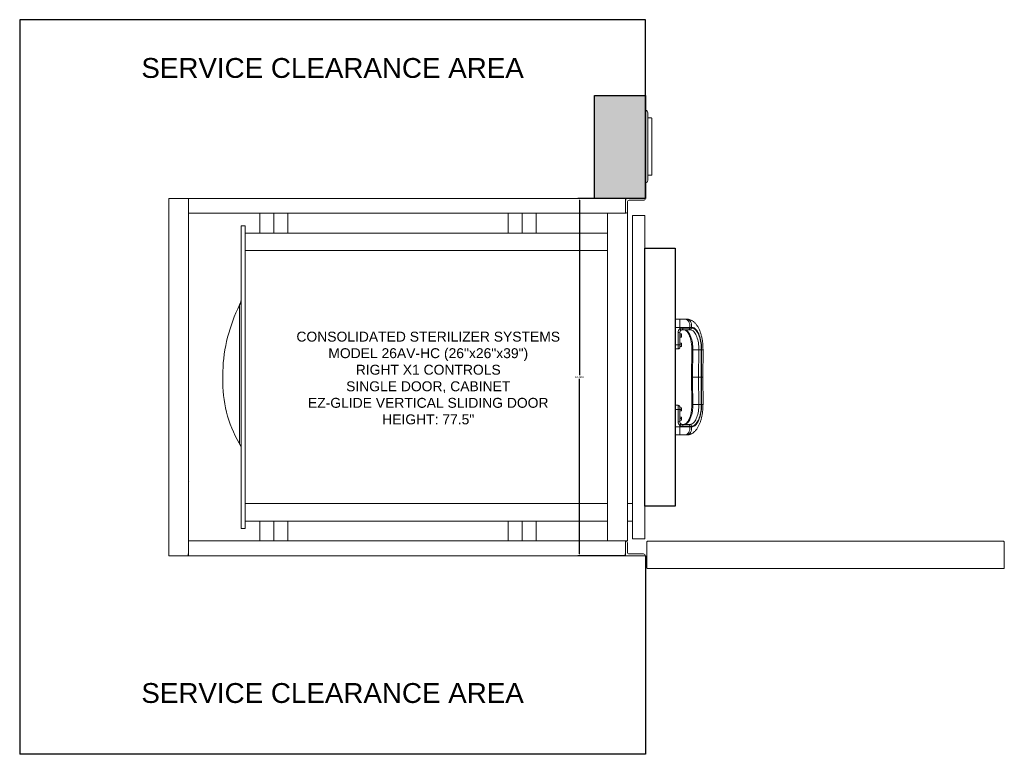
# Model space of a CAD drawing. Header units: inches. Extents: x 126.1 to 225.2, y 0 to 74.
import ezdxf

# ---------------------------------------------------------------- set-up
doc = ezdxf.new("R2010")
doc.units = ezdxf.units.IN
doc.header["$MEASUREMENT"] = 0
doc.linetypes.add('SOLID', pattern=[0])
doc.layers.get('DEFPOINTS').update_dxf_attribs({"lineweight": 5})
doc.layers.add('1-VESSEL', color=7, linetype='SOLID', lineweight=5)
doc.layers.add('Clearance', color=160, linetype='Continuous')
doc.layers.add('Description', color=1, linetype='Continuous')
doc.styles.get("Standard").update_dxf_attribs({"font": 'arial.ttf'})
doc.dimstyles.get("Standard").update_dxf_attribs({"dimtxt": 0.18, "dimasz": 0.18, "dimexe": 0.18, "dimexo": 0.0625, "dimgap": 0.09, "dimtad": 0, "dimtih": 1, "dimtoh": 1, "dimdec": 4, "dimzin": 0, "dimdsep": 46, "dimtxsty": 'Standard', "dimcen": 0.09, "dimadec": 0, "dimazin": 0, "dimtfac": 1, "dimtdec": 4, "dimtofl": 0, "dimtmove": 0, "dimatfit": 3, "dimfxl": 1, "dimtolj": 1, "dimtzin": 0, "dimarcsym": 0})

# ---------------------------------------------------------------- blocks, each defined once
blk = doc.blocks.new('CONTROL COLUMN - TOP')
at = {"lineweight": 0}
blk.add_hatch(color=9, dxfattribs=at).paths.add_polyline_path([(5.765, 10.375), (0.64, 10.375), (0.64, 0), (5.765, 0)])
blk.add_lwpolyline([(0.64, 10.375), (5.765, 10.375), (5.765, 0), (0.64, 0)], close=True)
for centre, start, end in [((0.64, 8.564), 90, 180), ((0.64, 1.753), 180, 270)]:
    blk.add_arc(centre, 0.236, start, end, dxfattribs=at)
at = {"layer": '1-VESSEL', "lineweight": 0}
blk.add_lwpolyline([(0.404, 2.271), (0.404, 8.045), (0.05, 8.045, 0.414214), (0, 7.995), (0, 2.321, 0.414214), (0.05, 2.271)], format="xyb", close=True, dxfattribs=at)
blk.add_lwpolyline([(0.404, 8.564), (0.404, 1.753)], dxfattribs=at)
blk = doc.blocks.new('*D2')
at = {"color": 0, "lineweight": -2, "transparency": 16777216}
for p, q in [((186.999, 56), (182.238, 56)), ((182.418, 55.82), (182.418, 38.182)), ((182.418, 20.18), (182.418, 37.818)), ((186.999, 20), (182.238, 20))]:
    blk.add_line(p, q, dxfattribs=at)
at = {"color": 0, "transparency": 16777216}
for points in [[(182.388, 55.82), (182.448, 55.82), (182.418, 56)], [(182.388, 20.18), (182.448, 20.18), (182.418, 20)]]:
    blk.add_solid(points, dxfattribs=at)
at = {"layer": 'DEFPOINTS', "color": 0, "transparency": 16777216}
for p in [(187.061, 56), (182.418, 20), (187.061, 20)]:
    blk.add_point(p, dxfattribs=at)
at = {"color": 0, "transparency": 16777216, "insert": (182.418, 38), "char_height": 0.18, "attachment_point": 5}
blk.add_mtext('\\A1;36.0000', dxfattribs=at)

msp = doc.modelspace()

# ---------------------------------------------------------------- linework, layer by layer
at = {"lineweight": 0}
msp.add_line((189.06131, 56), (189.06131, 66.40435), dxfattribs=at)
at = {"color": 7, "linetype": 'Continuous', "lineweight": 15}
for p, q in [((143.06131, 56), (141.06131, 56)), ((141.06131, 56), (141.06131, 20)), ((143.06131, 56), (143.06131, 54.5)), ((143.06131, 56), (187.06131, 56)), ((143.06131, 56), (143.06131, 20)), ((189.06131, 56), (187.06131, 56)), ((187.06131, 56), (187.06131, 54.5)), ((187.24881, 54.6875), (187.24881, 55.625)), ((187.43631, 55.8125), (188.87381, 55.8125)), ((187.24881, 21.5), (187.24881, 54.6875)), ((143.06131, 54.5), (187.06131, 54.5)), ((150.23289, 52.5), (150.23289, 54.5)), ((151.6471, 52.5), (151.6471, 54.5)), ((153.06131, 52.5), (153.06131, 54.5)), ((175.23288, 52.5), (175.23288, 54.5)), ((176.6471, 52.5), (176.6471, 54.5)), ((178.06131, 52.5), (178.06131, 54.5)), ((185.24881, 21.5), (185.24881, 54.5)), ((188.99881, 54.2785), (187.74881, 54.2785)), ((187.74881, 54.2785), (187.74881, 21.7215)), ((188.99881, 21.7215), (188.99881, 54.2785)), ((148.37381, 53.25), (148.74881, 53.25)), ((148.37381, 53.25), (148.37381, 22.75)), ((148.74881, 53.25), (148.74881, 22.75)), ((185.24881, 52.5), (148.74881, 52.5)), ((185.24881, 50.75), (148.74881, 50.75)), ((148.20395, 31.25582), (148.20395, 45.26104)), ((192.05173, 43.82677), (192.52686, 43.82677)), ((192.52686, 43.82677), (193.06725, 43.82677)), ((192.52686, 43.00949), (192.52686, 43.82677)), ((193.06725, 43.82677), (193.24085, 43.82677)), ((192.52686, 43.00949), (192.05173, 43.00949)), ((193.53891, 43.00949), (192.52686, 43.00949)), ((192.52686, 42.86136), (192.52686, 43.00949)), ((192.77686, 42.76427), (193.36823, 42.76427)), ((193.53495, 42.93983), (192.8264, 42.93983)), ((193.36823, 42.76427), (193.54182, 42.76427)), ((193.53495, 42.93983), (193.53891, 43.00949)), ((193.70854, 42.93983), (193.53495, 42.93983)), ((193.7125, 43.00949), (193.53891, 43.00949)), ((193.70854, 42.93983), (193.7125, 43.00949)), ((192.33936, 42.50233), (192.33936, 41.25)), ((192.52686, 41.25509), (192.52686, 42.51427)), ((192.52686, 42.36216), (192.66793, 42.36216)), ((192.52686, 42.23665), (192.66793, 42.23665)), ((192.52686, 42.062), (192.66793, 42.062)), ((192.52686, 42.01284), (192.66793, 42.01284)), ((192.66793, 42.36216), (192.67502, 42.34966)), ((192.66793, 42.23665), (192.68186, 42.29941)), ((192.66793, 42.01284), (192.68186, 42.03742)), ((192.67749, 42.35108), (192.68186, 42.3435)), ((192.68186, 42.0315), (192.67749, 42.02392)), ((192.68186, 42.29941), (192.68186, 42.3435)), ((192.68186, 42.14933), (192.68186, 42.29941)), ((192.68186, 42.03742), (192.68186, 42.14933)), ((192.68186, 42.0315), (192.68186, 42.03742)), ((192.33936, 41.25), (192.05173, 41.25)), ((192.33936, 40.83296), (192.05173, 40.83296)), ((192.33936, 41.25), (192.33936, 40.83296)), ((192.52686, 41.406), (192.66793, 41.406)), ((192.52686, 41.02046), (192.52686, 41.25509)), ((192.52686, 41.25), (192.66793, 41.25)), ((192.52686, 41.094), (192.66793, 41.094)), ((192.66793, 41.25), (192.68186, 41.328)), ((192.66793, 41.094), (192.68186, 41.172)), ((192.68186, 41.328), (192.68186, 41.406)), ((192.68186, 41.172), (192.68186, 41.328)), ((192.68186, 41.094), (192.68186, 41.172)), ((193.70314, 38.00186), (193.72832, 40.75975)), ((193.72832, 40.75975), (193.83206, 40.75881)), ((193.80688, 38.00138), (193.83206, 40.75881)), ((193.83206, 40.75881), (194.43646, 40.75329)), ((194.43646, 40.75329), (194.41131, 38)), ((194.43646, 40.75329), (194.68228, 40.75104)), ((194.65716, 38), (194.68228, 40.75104)), ((194.68228, 40.75104), (194.71738, 40.75072)), ((194.71738, 40.75072), (194.69226, 38)), ((194.71738, 40.75072), (194.85552, 40.74946)), ((194.85552, 40.74946), (194.83041, 38)), ((146.50906, 37.42188), (146.50906, 38.57813)), ((193.70314, 38), (193.70314, 38.00184)), ((193.70314, 37.99816), (193.70314, 38)), ((193.70314, 38), (193.80688, 38)), ((193.72832, 35.24025), (193.70314, 37.99814)), ((193.80688, 38.00138), (194.10909, 38)), ((193.80688, 38), (193.80688, 38.00138)), ((193.80688, 37.99862), (194.10909, 38)), ((193.80688, 37.99862), (193.80688, 38)), ((194.41131, 38), (194.10909, 38)), ((194.41131, 38), (194.49508, 38)), ((194.41131, 38), (194.43646, 35.24671)), ((194.49508, 38), (194.65716, 38)), ((194.68228, 35.24896), (194.65716, 38)), ((194.69226, 38), (194.65716, 38)), ((194.71738, 35.24928), (194.69226, 38)), ((194.83041, 38), (194.85552, 35.25054)), ((192.05173, 35.16704), (192.33936, 35.16704)), ((192.33936, 34.75), (192.05173, 34.75)), ((192.33936, 35.16704), (192.33936, 34.75)), ((192.33936, 34.75), (192.33936, 33.49767)), ((192.52686, 34.74491), (192.52686, 34.97954)), ((192.52686, 34.906), (192.66793, 34.906)), ((192.52686, 34.75), (192.66793, 34.75)), ((192.52686, 33.48573), (192.52686, 34.74491)), ((192.66793, 34.75), (192.68186, 34.828)), ((192.68186, 34.828), (192.68186, 34.906)), ((192.68186, 34.672), (192.68186, 34.828)), ((193.72832, 35.24025), (193.83206, 35.24119)), ((193.83206, 35.24119), (194.43646, 35.24671)), ((194.68228, 35.24896), (194.43646, 35.24671)), ((194.68228, 35.24896), (194.71738, 35.24928)), ((194.71738, 35.24928), (194.85552, 35.25054)), ((192.52686, 34.594), (192.66793, 34.594)), ((192.52686, 33.9685), (192.66793, 33.9685)), ((192.52686, 33.8125), (192.66793, 33.8125)), ((192.66793, 34.594), (192.68186, 34.672)), ((192.66793, 33.8125), (192.68186, 33.8905)), ((192.66793, 33.6565), (192.68186, 33.7345)), ((192.68186, 34.594), (192.68186, 34.672)), ((192.68186, 33.8905), (192.68186, 33.9685)), ((192.68186, 33.7345), (192.68186, 33.8905)), ((192.68186, 33.6565), (192.68186, 33.7345)), ((192.52686, 32.99051), (192.05173, 32.99051)), ((192.52686, 33.6565), (192.66793, 33.6565)), ((192.52686, 33.13864), (192.52686, 32.99051)), ((193.53891, 32.99051), (192.52686, 32.99051)), ((192.52686, 32.99051), (192.52686, 32.17323)), ((193.36823, 33.23573), (192.77686, 33.23573)), ((192.8264, 33.06017), (193.53495, 33.06017)), ((193.54182, 33.23573), (193.36823, 33.23573)), ((193.53495, 33.06017), (193.53891, 32.99051)), ((193.53495, 33.06017), (193.70854, 33.06017)), ((193.7125, 32.99051), (193.53891, 32.99051)), ((193.70854, 33.06017), (193.7125, 32.99051)), ((192.52686, 32.17323), (192.05173, 32.17323)), ((193.06725, 32.17323), (192.52686, 32.17323)), ((193.24085, 32.17323), (193.06725, 32.17323)), ((143.09317, 27.46814), (143.06131, 27.5)), ((185.24881, 25.25), (148.74881, 25.25)), ((187.74881, 25.25), (187.24881, 25.25)), ((185.24881, 23.5), (148.74881, 23.5)), ((150.23289, 23.5), (150.23289, 21.5)), ((151.6471, 23.5), (151.6471, 21.5)), ((153.06131, 23.5), (153.06131, 21.5)), ((175.23288, 21.5), (175.23288, 23.5)), ((176.6471, 21.5), (176.6471, 23.5)), ((178.06131, 21.5), (178.06131, 23.5)), ((187.74881, 23.5), (187.24881, 23.5)), ((148.37381, 22.75), (148.74881, 22.75)), ((187.06131, 21.5), (143.06131, 21.5)), ((143.06131, 20), (143.06131, 21.5)), ((181.07581, 21.50566), (181.07581, 21.5)), ((182.02381, 21.50025), (181.08581, 21.50025)), ((182.02381, 21.5), (182.02381, 21.50025)), ((185.24881, 21.5), (187.24881, 21.5)), ((187.06131, 20), (187.06131, 21.5)), ((187.13423, 21.48524), (187.13934, 21.5)), ((187.24881, 21.3125), (187.24881, 20.375)), ((188.99881, 21.7215), (187.74881, 21.7215)), ((189.19056, 18.81596), (189.19056, 21.36596)), ((189.29055, 21.46596), (189.31839, 21.46596)), ((189.31839, 21.46596), (225.06272, 21.46596)), ((225.06272, 21.46596), (225.09055, 21.46596)), ((225.19055, 18.81596), (225.19055, 21.36596)), ((143.06131, 20), (141.06131, 20)), ((187.06131, 20), (143.06131, 20)), ((189.06131, 20), (187.06131, 20)), ((187.43631, 20.1875), (188.87381, 20.1875)), ((189.29055, 18.71596), (225.09055, 18.71596))]:
    msp.add_line(p, q, dxfattribs=at)
at = {"color": 7, "linetype": 'Continuous'}
for p, q in [((187.06131, 56), (185.24881, 56)), ((187.06131, 56), (187.06131, 55.8125)), ((143.06131, 20), (143.06131, 20.1875)), ((187.06131, 20), (187.06131, 20.1875)), ((187.06131, 20), (187.06131, 20.1875))]:
    msp.add_line(p, q, dxfattribs=at)
msp.add_lwpolyline([(188.99881, 51), (192.05173, 51), (192.05173, 25), (188.99881, 25)], close=True)
at = {"color": 7, "linetype": 'Continuous', "lineweight": 15, "flags": 128}
for points in [[(192.77686, 42.76427), (192.78616, 42.76759), (192.79513, 42.77742), (192.80345, 42.79343), (192.81083, 42.81503), (192.81701, 42.84148), (192.82176, 42.87182), (192.82493, 42.905), (192.8264, 42.93983)], [(193.83206, 40.75881), (193.83019, 40.93336), (193.82139, 41.10664), (193.80574, 41.27733), (193.78335, 41.44411), (193.7544, 41.60571), (193.7191, 41.76089), (193.67774, 41.90848), (193.63062, 42.04733), (193.5781, 42.17638), (193.52059, 42.29465), (193.45852, 42.40124), (193.39238, 42.49532), (193.32266, 42.57618), (193.2499, 42.6432), (193.17466, 42.69586), (193.09752, 42.73377), (193.01905, 42.75663), (192.93987, 42.76427)], [(193.54182, 42.76427), (193.62121, 42.75661), (193.69989, 42.73369), (193.77725, 42.69567), (193.8527, 42.64286), (193.92565, 42.57566), (193.99556, 42.49458), (194.06189, 42.40024), (194.12413, 42.29336), (194.1818, 42.17476), (194.23446, 42.04535), (194.28171, 41.90612), (194.32319, 41.75813), (194.35858, 41.60252), (194.38761, 41.44048), (194.41006, 41.27324), (194.42576, 41.10208), (194.43458, 40.92832), (194.43646, 40.75329)], [(194.68228, 40.75104), (194.68053, 40.93155), (194.672, 41.11088), (194.65674, 41.2878), (194.63486, 41.46109), (194.60652, 41.62957), (194.57189, 41.79208), (194.53123, 41.94751), (194.48482, 42.09478), (194.43296, 42.23288), (194.37602, 42.36087), (194.31439, 42.47787), (194.24849, 42.58307), (194.17877, 42.67575), (194.10572, 42.75528), (194.02982, 42.8211), (193.95162, 42.87278), (193.87164, 42.90994), (193.79042, 42.93234), (193.70854, 42.93983)], [(193.7125, 43.00949), (193.79279, 43.00252), (193.87248, 42.98165), (193.95107, 42.94701), (194.02809, 42.89881), (194.10305, 42.83736), (194.17549, 42.76304), (194.24496, 42.6763), (194.31102, 42.57769), (194.37328, 42.46781), (194.43134, 42.34734), (194.48484, 42.21704), (194.53345, 42.0777), (194.57688, 41.9302), (194.61484, 41.77545), (194.64712, 41.6144), (194.6735, 41.44806), (194.69382, 41.27746), (194.70796, 41.10365), (194.71583, 40.9277), (194.71738, 40.75072)], [(193.83206, 35.24119), (193.82864, 35.61618), (193.81494, 37.11612), (193.81157, 37.48471), (193.80688, 37.99862)], [(192.93987, 33.23573), (193.01905, 33.24337), (193.09752, 33.26623), (193.17466, 33.30414), (193.2499, 33.3568), (193.32266, 33.42382), (193.39238, 33.50468), (193.45852, 33.59876), (193.52059, 33.70535), (193.5781, 33.82362), (193.63062, 33.95268), (193.67774, 34.09152), (193.7191, 34.23911), (193.7544, 34.39429), (193.78335, 34.55589), (193.80574, 34.72267), (193.82139, 34.89336), (193.83019, 35.06664), (193.83206, 35.24119)], [(194.43646, 35.24671), (194.43458, 35.07168), (194.42576, 34.89792), (194.41006, 34.72676), (194.38761, 34.55952), (194.35858, 34.39748), (194.32319, 34.24187), (194.28171, 34.09388), (194.23446, 33.95465), (194.1818, 33.82524), (194.12413, 33.70664), (194.06189, 33.59976), (193.99556, 33.50542), (193.92565, 33.42434), (193.8527, 33.35714), (193.77725, 33.30433), (193.69989, 33.26631), (193.62121, 33.24339), (193.54182, 33.23573)], [(193.70854, 33.06017), (193.79042, 33.06766), (193.87164, 33.09006), (193.95162, 33.12722), (194.02982, 33.1789), (194.10572, 33.24472), (194.17877, 33.32425), (194.24849, 33.41693), (194.31439, 33.52213), (194.37602, 33.63913), (194.43296, 33.76712), (194.48482, 33.90522), (194.53123, 34.05249), (194.57189, 34.20792), (194.60652, 34.37043), (194.63486, 34.53891), (194.65674, 34.7122), (194.672, 34.88912), (194.68053, 35.06845), (194.68228, 35.24896)], [(193.7125, 32.99051), (193.79279, 32.99749), (193.87248, 33.01835), (193.95107, 33.05299), (194.02809, 33.10119), (194.10305, 33.16264), (194.17549, 33.23696), (194.24496, 33.3237), (194.31102, 33.42231), (194.37328, 33.53219), (194.43134, 33.65266), (194.48484, 33.78296), (194.53345, 33.9223), (194.57688, 34.0698), (194.61484, 34.22455), (194.64712, 34.3856), (194.6735, 34.55194), (194.69382, 34.72254), (194.70796, 34.89636), (194.71583, 35.0723), (194.71738, 35.24928)], [(192.8264, 33.06017), (192.82493, 33.095), (192.82176, 33.12818), (192.81701, 33.15853), (192.81083, 33.18497), (192.80345, 33.20657), (192.79513, 33.22258), (192.78616, 33.23241), (192.77686, 33.23573)], [(187.09478, 21.49699), (187.09498, 21.49804), (187.09539, 21.5)]]:
    msp.add_lwpolyline(points, dxfattribs=at)
at = {"color": 7, "linetype": 'Continuous', "lineweight": 15}
for centre, radius, start, end in [((187.43631, 55.625), 0.1875, 90, 180), ((188.87381, 56), 0.1875, 270, 0), ((187.06131, 54.6875), 0.1875, 270, 0), ((146.74881, 45.98436), 1.625, 333.5689131, 0), ((162.81131, 38), 16.3125, 153.5689131, 177.9689771), ((192.77686, 42.50233), 0.4375, 124.8499046, 180), ((193.53717, 43.51265), 1.20204, 212.8075675, 221.2915926), ((192.77686, 42.51427), 0.25, 124.8499046, 180), ((193.35831, 42.94064), 0.17665, 273.2192523, 359.7367137), ((193.5319, 42.94064), 0.17665, 273.219043, 359.7367217), ((192.38605, 43.24709), 0.74622, 266.413004, 280.8770213), ((192.33936, 41.02046), 0.1875, 270, 0), ((158.76614, 37.47506), 12.25719, 180.2486298, 212.020827), ((192.33936, 34.97954), 0.1875, 0, 90), ((192.38605, 32.75291), 0.74622, 79.1229787, 93.586996), ((192.77686, 33.49767), 0.4375, 180, 235.1500954), ((192.77686, 33.48573), 0.25, 180, 235.1500954), ((193.53717, 32.48735), 1.20204, 138.7084074, 147.1924325), ((193.35831, 33.05936), 0.17665, 0.2632863, 86.7807477), ((193.5319, 33.05936), 0.17665, 0.2632783, 86.780957), ((187.06131, 21.3125), 0.1875, 0, 90), ((187.43631, 20.375), 0.1875, 180, 270), ((188.87381, 20), 0.1875, 0, 90)]:
    msp.add_arc(centre, radius, start, end, dxfattribs=at)
at = {"color": 7, "linetype": 'Continuous', "lineweight": 15, "extrusion": (0, 0, -1)}
for centre, start_param, end_param in [((193.06725, 43.07677), 0, 1.66063095), ((193.24085, 43.07677), 0.00052671, 1.66063095), ((193.06725, 32.92323), 1.4809617, 3.14159265), ((193.24085, 32.92323), 1.4809617, 3.14106594)]:
    msp.add_ellipse(centre, major_axis=(0, 0.75), ratio=0.63142195, start_param=start_param, end_param=end_param, dxfattribs=at)
at = {"color": 7, "linetype": 'Continuous', "lineweight": 15}
for points, knots in [([(193.24088, 43.82523), (193.25927, 43.82551), (193.31368, 43.82633), (193.40428, 43.81408), (193.5122, 43.78911), (193.6198, 43.75038), (193.72678, 43.69833), (193.83281, 43.63224), (193.93364, 43.55455), (194.02877, 43.46679), (194.11772, 43.37073), (194.20298, 43.26399), (194.28401, 43.14718), (194.36035, 43.02105), (194.43163, 42.88644), (194.49756, 42.74428), (194.55796, 42.59548), (194.61272, 42.4409), (194.66182, 42.28137), (194.70525, 42.11766), (194.74303, 41.9506), (194.77518, 41.78119), (194.80168, 41.61083), (194.82252, 41.44209), (194.8377, 41.2795), (194.84708, 41.13729), (194.8526, 41.01039), (194.85583, 40.88601), (194.85563, 40.79782), (194.85552, 40.74946)], [0, 0, 0, 0, 0.018532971, 0.054838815, 0.091637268, 0.129163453, 0.16766059, 0.207362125, 0.248476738, 0.286673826, 0.325676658, 0.365388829, 0.405669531, 0.446352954, 0.487270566, 0.52827235, 0.569220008, 0.610011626, 0.650592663, 0.690917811, 0.730939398, 0.770585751, 0.809719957, 0.848034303, 0.88469906, 0.918314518, 0.942185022, 0.968298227, 1, 1, 1, 1]), ([(192.8264, 42.93983), (192.7741, 42.9367), (192.6704, 42.93051), (192.57443, 42.88428), (192.52686, 42.86136)], [0, 0, 0, 0, 0.50439316, 1, 1, 1, 1]), ([(192.63401, 42.71943), (192.63419, 42.71956), (192.65517, 42.73415), (192.7037, 42.75839), (192.75221, 42.76229), (192.77686, 42.76427)], [0, 0, 0, 0, 0.00430862, 0.49393572, 1, 1, 1, 1]), ([(193.72832, 40.75975), (193.72843, 40.78752), (193.72872, 40.86829), (193.72505, 41.0018), (193.71553, 41.15898), (193.70057, 41.31365), (193.68039, 41.46479), (193.65516, 41.61139), (193.62509, 41.7525), (193.59046, 41.88717), (193.5516, 42.0145), (193.5089, 42.13365), (193.46282, 42.24382), (193.41387, 42.3443), (193.36264, 42.43447), (193.3098, 42.51385), (193.25605, 42.58209), (193.20217, 42.63905), (193.14889, 42.68478), (193.09683, 42.71973), (193.04615, 42.74435), (192.99376, 42.76098), (192.95901, 42.7631), (192.93987, 42.76427)], [0, 0, 0, 0, 0.02554993, 0.07431535, 0.12306845, 0.1717807, 0.22043199, 0.26900101, 0.31746479, 0.36579859, 0.41397559, 0.46196881, 0.50975053, 0.5572978, 0.60459712, 0.65165485, 0.69851772, 0.74529995, 0.79215215, 0.83942127, 0.88773734, 0.93816139, 1, 1, 1, 1]), ([(192.68186, 42.29941), (192.68185, 42.30089), (192.68165, 42.32209), (192.67454, 42.34285), (192.66793, 42.36216)], [0, 0, 0, 0, 0.07018251, 1, 1, 1, 1]), ([(192.68186, 42.14933), (192.6803, 42.17128), (192.6782, 42.20086), (192.67003, 42.22932), (192.66793, 42.23665)], [0, 0, 0, 0, 0.74244934, 1, 1, 1, 1]), ([(192.66793, 42.062), (192.6734, 42.08305), (192.68089, 42.11183), (192.68166, 42.14139), (192.68186, 42.14933)], [0, 0, 0, 0, 0.7313689, 1, 1, 1, 1]), ([(192.68186, 42.03742), (192.68185, 42.038), (192.68165, 42.0463), (192.67454, 42.05444), (192.66793, 42.062)], [0, 0, 0, 0, 0.07018099, 1, 1, 1, 1]), ([(192.52686, 41.25509), (192.52686, 41.25508), (192.52682, 41.25479), (192.52274, 41.25399), (192.50135, 41.25261), (192.45869, 41.25121), (192.40259, 41.2502), (192.36044, 41.25007), (192.33936, 41.25)], [0, 0, 0, 0, 0.00632087, 0.14172655, 0.35639101, 0.57095429, 0.78547637, 1, 1, 1, 1]), ([(192.68186, 41.328), (192.68185, 41.32985), (192.68165, 41.35619), (192.67454, 41.382), (192.66793, 41.406)], [0, 0, 0, 0, 0.07017783, 1, 1, 1, 1]), ([(192.66793, 41.406), (192.6734, 41.406), (192.68089, 41.406), (192.68166, 41.406), (192.68186, 41.406)], [0, 0, 0, 0, 0.73136669, 1, 1, 1, 1]), ([(192.68186, 41.172), (192.68185, 41.17385), (192.68165, 41.20019), (192.67454, 41.226), (192.66793, 41.25)], [0, 0, 0, 0, 0.07018659, 1, 1, 1, 1]), ([(192.68186, 41.094), (192.68166, 41.094), (192.68089, 41.094), (192.6734, 41.094), (192.66793, 41.094)], [0, 0, 0, 0, 0.26863331, 1, 1, 1, 1]), ([(193.70529, 38.00184), (193.70466, 38.00185), (193.70181, 38.00186), (193.7183, 38.00178), (193.75282, 38.00163), (193.78886, 38.00146), (193.80688, 38.00138)], [0, 0, 0, 0, 0.08607111, 0.39071336, 0.69535718, 1, 1, 1, 1]), ([(193.70529, 37.99816), (193.70466, 37.99815), (193.70181, 37.99814), (193.7183, 37.99822), (193.75282, 37.99837), (193.78886, 37.99854), (193.80688, 37.99862)], [0, 0, 0, 0, 0.08607111, 0.39071336, 0.69535718, 1, 1, 1, 1]), ([(194.82754, 38), (194.82823, 38), (194.83059, 38), (194.809, 38), (194.76608, 38), (194.71706, 38), (194.69226, 38)], [0, 0, 0, 0, 0.11314151, 0.38728978, 0.69005948, 1, 1, 1, 1]), ([(192.33936, 34.75), (192.36044, 34.74993), (192.40259, 34.7498), (192.45869, 34.74879), (192.50135, 34.74739), (192.52274, 34.74601), (192.52682, 34.74521), (192.52686, 34.74492), (192.52686, 34.74491)], [0, 0, 0, 0, 0.21452363, 0.42904571, 0.64360899, 0.85827345, 0.99367913, 1, 1, 1, 1]), ([(192.68186, 34.828), (192.68185, 34.82985), (192.68165, 34.85619), (192.67454, 34.882), (192.66793, 34.906)], [0, 0, 0, 0, 0.07018061, 1, 1, 1, 1]), ([(192.66793, 34.906), (192.6734, 34.906), (192.68089, 34.906), (192.68166, 34.906), (192.68186, 34.906)], [0, 0, 0, 0, 0.73136669, 1, 1, 1, 1]), ([(192.68186, 34.672), (192.68185, 34.67385), (192.68165, 34.70019), (192.67454, 34.726), (192.66793, 34.75)], [0, 0, 0, 0, 0.070186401, 1, 1, 1, 1]), ([(192.93987, 33.23573), (192.94753, 33.23593), (192.97193, 33.23658), (193.01228, 33.24418), (193.06244, 33.26252), (193.11414, 33.29079), (193.1678, 33.33012), (193.22314, 33.38174), (193.27783, 33.44409), (193.33152, 33.51722), (193.38374, 33.60098), (193.43393, 33.69506), (193.48156, 33.799), (193.52614, 33.91225), (193.56719, 34.03412), (193.6043, 34.16385), (193.63711, 34.30061), (193.66529, 34.44351), (193.68858, 34.59159), (193.70678, 34.7439), (193.71973, 34.89943), (193.72712, 35.05443), (193.72882, 35.16839), (193.7284, 35.22943), (193.72832, 35.24025)], [0, 0, 0, 0, 0.024714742, 0.078834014, 0.128410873, 0.17530473, 0.225094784, 0.273197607, 0.320523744, 0.367604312, 0.414679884, 0.461879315, 0.509277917, 0.556899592, 0.604739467, 0.652779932, 0.700996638, 0.749363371, 0.797854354, 0.846445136, 0.895112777, 0.943835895, 0.990047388, 1, 1, 1, 1]), ([(194.85552, 35.25054), (194.85553, 35.18446), (194.85555, 35.09138), (194.85124, 34.95396), (194.8456, 34.83646), (194.83564, 34.69709), (194.82167, 34.5518), (194.80316, 34.40116), (194.7799, 34.24773), (194.75175, 34.09318), (194.71858, 33.93884), (194.68031, 33.78584), (194.63686, 33.63515), (194.58819, 33.4876), (194.53423, 33.34401), (194.47496, 33.20515), (194.41039, 33.07181), (194.34057, 32.94482), (194.26562, 32.82503), (194.18573, 32.71327), (194.10118, 32.61035), (194.01233, 32.51703), (193.9196, 32.43396), (193.82345, 32.36168), (193.72435, 32.30059), (193.62278, 32.25106), (193.51915, 32.21313), (193.41386, 32.18766), (193.32081, 32.17428), (193.26304, 32.17457), (193.24088, 32.17469)], [0, 0, 0, 0, 0.04331456, 0.06100507, 0.09033754, 0.12078077, 0.15342734, 0.18748435, 0.22264287, 0.25866112, 0.29537337, 0.33266109, 0.37043673, 0.40863153, 0.4471857, 0.48604049, 0.52512867, 0.56434215, 0.60357657, 0.64271063, 0.68161601, 0.72017126, 0.75827889, 0.79587974, 0.83296398, 0.86957364, 0.9057998, 0.9417777, 0.9776792, 1, 1, 1, 1]), ([(192.68186, 34.594), (192.68166, 34.594), (192.68089, 34.594), (192.6734, 34.594), (192.66793, 34.594)], [0, 0, 0, 0, 0.26863331, 1, 1, 1, 1]), ([(192.68186, 33.8905), (192.68185, 33.89235), (192.68165, 33.91869), (192.67454, 33.9445), (192.66793, 33.9685)], [0, 0, 0, 0, 0.07018061, 1, 1, 1, 1]), ([(192.66793, 33.9685), (192.6734, 33.9685), (192.68089, 33.9685), (192.68166, 33.9685), (192.68186, 33.9685)], [0, 0, 0, 0, 0.73136669, 1, 1, 1, 1]), ([(192.68186, 33.7345), (192.68185, 33.73635), (192.68165, 33.76269), (192.67454, 33.7885), (192.66793, 33.8125)], [0, 0, 0, 0, 0.07018659, 1, 1, 1, 1]), ([(192.52686, 33.13864), (192.52725, 33.13842), (192.57228, 33.11231), (192.67195, 33.07088), (192.77447, 33.06377), (192.8264, 33.06017)], [0, 0, 0, 0, 0.00422788, 0.49563212, 1, 1, 1, 1]), ([(192.77686, 33.23573), (192.75195, 33.23749), (192.70273, 33.24096), (192.65672, 33.26747), (192.63401, 33.28057)], [0, 0, 0, 0, 0.50610439, 1, 1, 1, 1]), ([(192.68186, 33.6565), (192.68166, 33.6565), (192.68089, 33.6565), (192.6734, 33.6565), (192.66793, 33.6565)], [0, 0, 0, 0, 0.26863331, 1, 1, 1, 1]), ([(189.19056, 21.36596), (189.19177, 21.37776), (189.19421, 21.40136), (189.21316, 21.43241), (189.2408, 21.45507), (189.26853, 21.46493), (189.28542, 21.46572), (189.29055, 21.46596)], [0, 0, 0, 0, 0.225342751, 0.450726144, 0.676106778, 0.901485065, 1, 1, 1, 1]), ([(225.09055, 21.46596), (225.10235, 21.46474), (225.12596, 21.4623), (225.15701, 21.44336), (225.17966, 21.41572), (225.18953, 21.38798), (225.19031, 21.3711), (225.19055, 21.36596)], [0, 0, 0, 0, 0.22534061, 0.45072294, 0.67610373, 0.90148602, 1, 1, 1, 1]), ([(189.29055, 18.71596), (189.27745, 18.71746), (189.25124, 18.72047), (189.21819, 18.74359), (189.19506, 18.77665), (189.19206, 18.80286), (189.19056, 18.81596)], [0, 0, 0, 0, 0.24999653, 0.50000231, 0.75000094, 1, 1, 1, 1]), ([(225.19055, 18.81596), (225.18905, 18.80286), (225.18604, 18.77665), (225.16292, 18.74359), (225.12987, 18.72047), (225.10366, 18.71746), (225.09055, 18.71596)], [0, 0, 0, 0, 0.25000089, 0.49999581, 0.74999586, 1, 1, 1, 1])]:
    msp.add_open_spline(points, degree=3, knots=knots, dxfattribs=at)
at = {"layer": 'Clearance'}
for p, q in [((189.06131, 74), (126.06131, 74)), ((126.06131, 74), (126.06131, 0)), ((189.06131, 56), (189.06131, 74)), ((189.06131, 20), (189.06131, 0)), ((189.06131, 0), (126.06131, 0))]:
    msp.add_line(p, q, dxfattribs=at)

# ---------------------------------------------------------------- block references
at = {"rotation": 180}
msp.add_blockref('CONTROL COLUMN - TOP', (189.7015, 66.375), dxfattribs=at)

# ---------------------------------------------------------------- texts
at = {"layer": 'Clearance', "char_height": 2, "width": 63, "attachment_point": 2}
for insert in [(157.56131, 70.13641), (157.56131, 7.17544)]:
    msp.add_mtext('SERVICE CLEARANCE AREA', dxfattribs=dict(at, insert=insert))
at = {"layer": 'Description', "insert": (167.19331, 37.89875), "char_height": 1, "width": 38.4341626, "attachment_point": 5}
msp.add_mtext('CONSOLIDATED STERILIZER SYSTEMS\\PMODEL 26AV-HC (26"x26"x39")\\PRIGHT X1 CONTROLS\\PSINGLE DOOR, CABINET\\PEZ-GLIDE VERTICAL SLIDING DOOR\\PHEIGHT: 77.5"', dxfattribs=at)

# ---------------------------------------------------------------- dimensions: what is measured, and where the dimension line sits
dim = msp.add_linear_dim(base=(182.41807, 20), p1=(187.06131, 56), p2=(187.06131, 20), angle=90, dimstyle='Standard')
dim.commit()
dim.dimension.update_dxf_attribs({"geometry": '*D2', "text_midpoint": (182.41807, 38)})

doc.saveas('drawing.dxf')
